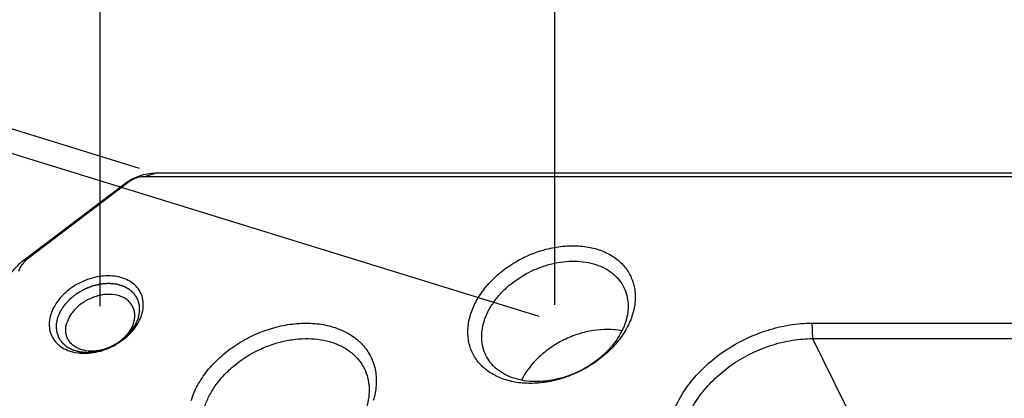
# Model space of a CAD drawing. Header units: millimetres. Extents: x 0 to 420, y 0 to 297.
# Tile 12 of 54: x 64 to 94, y 113 to 124. Entities that reach past the tile are written whole.
import ezdxf

# ---------------------------------------------------------------- set-up
doc = ezdxf.new("R2010")
doc.units = ezdxf.units.MM
doc.header["$LTSCALE"] = 23.1
doc.header["$PDMODE"] = 3
doc.header["$PDSIZE"] = 8
doc.layers.get('0').update_dxf_attribs({"linetype": 'CONTINUOUS'})
doc.layers.get('Defpoints').update_dxf_attribs({"linetype": 'CONTINUOUS'})
doc.layers.add('00_COMPONENTS', color=7, linetype='CONTINUOUS')
doc.layers.add('51__DRAFT_DIMS', color=7, linetype='CONTINUOUS')
doc.styles.get("Standard").update_dxf_attribs({"font": 'simfang.ttf'})
doc.dimstyles.new('DIMSTYLE_1', dxfattribs={"dimtxt": 4, "dimasz": 3, "dimexe": 2.5, "dimexo": 0.5, "dimgap": 1, "dimtad": 1, "dimlfac": 1.5, "dimdsep": 46, "dimtxsty": 'STANDARD', "dimblk": '_FILLED', "dimblk1": '_FILLED', "dimblk2": '_FILLED', "dimcen": 0.09, "dimclrt": 7, "dimazin": 2, "dimtp": 0.3, "dimtm": 0.3, "dimtfac": 1, "dimtofl": 0, "dimtmove": 0, "dimatfit": 3, "dimldrblk": '_FILLED', "dimfxl": 1, "dimtolj": 1, "dimarcsym": 0})
doc.dimstyles.new('DIMSTYLE_3', dxfattribs={"dimtxt": 4, "dimasz": 3, "dimexe": 2.5, "dimexo": 0.5, "dimgap": 1, "dimtad": 1, "dimlfac": 1.5, "dimdsep": 46, "dimtxsty": 'STANDARD', "dimblk": '_FILLED', "dimblk1": '_FILLED', "dimblk2": '_FILLED', "dimcen": 0.09, "dimclrt": 7, "dimazin": 2, "dimtp": 0.2, "dimtm": 0.2, "dimtfac": 1, "dimtofl": 0, "dimtmove": 0, "dimatfit": 3, "dimldrblk": '_FILLED', "dimfxl": 1, "dimtolj": 1, "dimarcsym": 0})

# ---------------------------------------------------------------- blocks, each defined once
blk = doc.blocks.new('_FILLED')
at = {"color": 0, "linetype": 'ByBlock'}
blk.add_solid([(0, 0), (-1, 0.1667), (-1, -0.1667)], dxfattribs=at)
blk = doc.blocks.new('*D10')
at = {"layer": '51__DRAFT_DIMS', "color": 0, "lineweight": -2}
for p, q in [((66.688, 115.57), (66.688, 138.104)), ((137.303, 115.57), (137.303, 138.104)), ((69.688, 135.604), (134.303, 135.604))]:
    blk.add_line(p, q, dxfattribs=at)
at = {"layer": 'Defpoints', "color": 0}
for p in [(137.303, 135.604), (66.688, 115.07), (137.303, 115.07)]:
    blk.add_point(p, dxfattribs=at)
at = {"layer": '51__DRAFT_DIMS', "color": 0, "linetype": 'ByBlock', "lineweight": -2, "xscale": 3, "yscale": 3, "zscale": 3, "rotation": 180}
blk.add_blockref('_FILLED', (66.688, 135.604), dxfattribs=at)
at = {"layer": '51__DRAFT_DIMS', "color": 0, "linetype": 'ByBlock', "lineweight": -2, "xscale": 3, "yscale": 3, "zscale": 3}
blk.add_blockref('_FILLED', (137.303, 135.604), dxfattribs=at)
at = {"layer": '51__DRAFT_DIMS', "color": 7, "insert": (101.996, 141.937), "char_height": 4, "attachment_point": 2, "line_spacing_factor": 0.9}
blk.add_mtext('\\A1;115{}{{\\H0.7x;}{}}', dxfattribs=at)
blk = doc.blocks.new('*D11')
at = {"layer": '51__DRAFT_DIMS', "color": 0, "lineweight": -2}
for p, q in [((80.484, 115.611), (80.484, 130.104)), ((123.467, 115.611), (123.467, 130.104)), ((83.484, 127.604), (120.467, 127.604))]:
    blk.add_line(p, q, dxfattribs=at)
at = {"layer": 'Defpoints', "color": 0}
for p in [(123.467, 127.604), (80.484, 115.111), (123.467, 115.111)]:
    blk.add_point(p, dxfattribs=at)
at = {"layer": '51__DRAFT_DIMS', "color": 0, "linetype": 'ByBlock', "lineweight": -2, "xscale": 3, "yscale": 3, "zscale": 3, "rotation": 180}
blk.add_blockref('_FILLED', (80.484, 127.604), dxfattribs=at)
at = {"layer": '51__DRAFT_DIMS', "color": 0, "linetype": 'ByBlock', "lineweight": -2, "xscale": 3, "yscale": 3, "zscale": 3}
blk.add_blockref('_FILLED', (123.467, 127.604), dxfattribs=at)
at = {"layer": '51__DRAFT_DIMS', "color": 7, "insert": (101.975, 133.937), "char_height": 4, "attachment_point": 2, "line_spacing_factor": 0.9}
blk.add_mtext('\\A1;70{}{{\\H0.7x;}{}}', dxfattribs=at)
blk = doc.blocks.new('*D12')
at = {"layer": '51__DRAFT_DIMS', "color": 0, "lineweight": -2}
for p, q in [((80.006, 115.259), (52.043, 123.9)), ((53.545, 120.296), (51.767, 114.54)), ((76.456, 103.77), (48.492, 112.412))]:
    blk.add_line(p, q, dxfattribs=at)
at = {"layer": 'Defpoints', "color": 0}
for p in [(80.484, 115.111), (50.881, 111.673), (76.934, 103.622)]:
    blk.add_point(p, dxfattribs=at)
at = {"layer": '51__DRAFT_DIMS', "color": 0, "linetype": 'ByBlock', "lineweight": -2, "xscale": 3, "yscale": 3, "zscale": 3}
for p, rotation in [((54.431, 123.162), 72.82762856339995), ((50.881, 111.673), 252.8276285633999)]:
    blk.add_blockref('_FILLED', p, dxfattribs=dict(at, rotation=rotation))
at = {"layer": '51__DRAFT_DIMS', "color": 7, "insert": (46.605, 119.288), "char_height": 4, "attachment_point": 2, "rotation": 72.8276, "line_spacing_factor": 0.9}
blk.add_mtext('\\A1;22{}{{\\H0.7x;}{}}', dxfattribs=at)
blk = doc.blocks.new('*D13')
at = {"layer": '51__DRAFT_DIMS', "color": 0, "lineweight": -2}
for p, q in [((67.883, 119.752), (41.743, 127.829)), ((43.246, 124.225), (28.832, 77.579)), ((51.697, 67.373), (25.557, 75.451))]:
    blk.add_line(p, q, dxfattribs=at)
at = {"layer": 'Defpoints', "color": 0}
for p in [(68.361, 119.604), (27.946, 74.713), (52.175, 67.226)]:
    blk.add_point(p, dxfattribs=at)
at = {"layer": '51__DRAFT_DIMS', "color": 0, "linetype": 'ByBlock', "lineweight": -2, "xscale": 3, "yscale": 3, "zscale": 3}
for p, rotation in [((44.132, 127.091), 72.82762856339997), ((27.946, 74.713), 252.8276285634)]:
    blk.add_blockref('_FILLED', p, dxfattribs=dict(at, rotation=rotation))
at = {"layer": '51__DRAFT_DIMS', "color": 7, "insert": (29.988, 102.772), "char_height": 4, "attachment_point": 2, "rotation": 72.8276, "line_spacing_factor": 0.9}
blk.add_mtext('\\A1;100{}{{\\H0.7x;}{}}', dxfattribs=at)

msp = doc.modelspace()

# ---------------------------------------------------------------- linework, layer by layer
at = {"layer": '00_COMPONENTS', "color": 7}
for p, q in [((67.9962, 119.4962), (68.361, 119.604)), ((138.6977, 119.604), (68.361, 119.604)), ((67.4217, 119.2768), (64.3415, 116.9431)), ((67.5788, 119.3508), (64.4986, 117.017)), ((67.5788, 119.3508), (67.4217, 119.2768)), ((138.333, 119.4962), (67.9962, 119.4962)), ((64.4986, 117.017), (64.3415, 116.9431)), ((88.284, 115.0574), (88.305, 114.5891)), ((88.284, 115.0574), (95.0384, 115.0574)), ((88.305, 114.5891), (89.3218, 112.517)), ((88.305, 114.5891), (95.0594, 114.5891))]:
    msp.add_line(p, q, dxfattribs=at)
for points, knots in [([(68.361, 119.604), (68.2797, 119.604), (68.1139, 119.5886), (67.8698, 119.5241), (67.6348, 119.421), (67.4898, 119.3284), (67.4217, 119.2768)], [0, 0, 0, 0, 0.2411276, 0.4916273, 0.7464449, 1, 1, 1, 1]), ([(67.9962, 119.4962), (67.9229, 119.4962), (67.7731, 119.4682), (67.6392, 119.3966), (67.5788, 119.3508)], [0, 0, 0, 0, 0.4915172, 1, 1, 1, 1]), ([(77.926, 115.3185), (77.9696, 115.4595), (78.0913, 115.7412), (78.3547, 116.1325), (78.6944, 116.4924), (79.0975, 116.8075), (79.5488, 117.0663), (80.0317, 117.2591), (80.528, 117.3788), (81.0193, 117.4207), (81.4875, 117.3828), (81.9152, 117.266), (82.2291, 117.1027), (82.4409, 116.9373), (82.5779, 116.7991), (82.6936, 116.6464), (82.7869, 116.4808), (82.8568, 116.3039), (82.9027, 116.1175), (82.9241, 115.9235), (82.9198, 115.6536), (82.8792, 115.4507), (82.8383, 115.3185)], [0, 0, 0, 0, 0.0610728, 0.1260045, 0.1942856, 0.2649997, 0.336966, 0.4088767, 0.4794293, 0.5474599, 0.6120808, 0.672823, 0.7297742, 0.7570858, 0.7837831, 0.8100557, 0.836119, 0.8622016, 0.888531, 0.915319, 0.9427499, 1, 1, 1, 1]), ([(64.3415, 116.9431), (64.276, 116.8934), (64.1533, 116.7871), (63.9502, 116.5548), (63.8396, 116.3512), (63.7963, 116.2111)], [0, 0, 0, 0, 0.2668425, 0.5242718, 1, 1, 1, 1]), ([(64.4986, 117.017), (64.4635, 116.9905), (64.3979, 116.9336), (64.2893, 116.8094), (64.2301, 116.7005), (64.207, 116.6256)], [0, 0, 0, 0, 0.2668428, 0.5242718, 1, 1, 1, 1]), ([(78.3347, 115.1113), (78.3654, 115.2107), (78.4464, 115.4093), (78.6156, 115.6914), (78.8313, 115.9587), (79.177, 116.2896), (79.5877, 116.5601), (80.0372, 116.7571), (80.387, 116.8645), (80.7393, 116.9282), (81.0855, 116.9465), (81.417, 116.9189), (81.7258, 116.8458), (82.004, 116.7287), (82.2447, 116.57), (82.4411, 116.3734), (82.5392, 116.2195), (82.5785, 116.1392)], [0, 0, 0, 0, 0.0589808, 0.1210358, 0.1859281, 0.2531829, 0.391813, 0.4618181, 0.5310856, 0.5988232, 0.6643434, 0.7271225, 0.78686, 0.8435376, 0.8974662, 0.9493015, 1, 1, 1, 1]), ([(67.9478, 115.3185), (67.9708, 115.3928), (68.0009, 115.5427), (67.9916, 115.7673), (67.9257, 115.9754), (67.8057, 116.1575), (67.6374, 116.3054), (67.4286, 116.4139), (67.188, 116.4797), (66.9246, 116.501), (66.6482, 116.4774), (66.2744, 116.3873), (65.9203, 116.216), (65.6169, 115.9788), (65.4258, 115.7764), (65.2776, 115.5563), (65.2092, 115.3978), (65.1846, 115.3185)], [0, 0, 0, 0, 0.0572968, 0.1114527, 0.1637888, 0.2160482, 0.2699927, 0.3269903, 0.3877821, 0.4524557, 0.5205418, 0.5911519, 0.7347841, 0.8055559, 0.8738927, 0.9388775, 1, 1, 1, 1]), ([(67.8452, 115.2149), (67.8484, 115.2318), (67.8533, 115.2572), (67.8599, 115.291), (67.8648, 115.3163), (67.8689, 115.3375), (67.8722, 115.3544), (67.8746, 115.367), (67.8771, 115.3797), (67.8791, 115.3903), (67.8808, 115.3987), (67.8818, 115.404), (67.8826, 115.4082), (67.8832, 115.4114), (67.8837, 115.4141), (67.8841, 115.4159), (67.8843, 115.417), (67.8845, 115.4178), (67.8844, 115.4185), (67.8844, 115.4195), (67.8843, 115.4213), (67.8842, 115.4239), (67.884, 115.4269), (67.8838, 115.431), (67.8836, 115.436), (67.8832, 115.4442), (67.8828, 115.4543), (67.8822, 115.4665), (67.8817, 115.4787), (67.8809, 115.495), (67.88, 115.5153), (67.879, 115.5357), (67.8783, 115.5519), (67.8777, 115.5641), (67.8772, 115.5763), (67.8767, 115.5865), (67.8763, 115.5946), (67.8761, 115.5997), (67.8759, 115.6037), (67.8758, 115.6068), (67.8756, 115.6093), (67.8756, 115.6111), (67.8755, 115.6121), (67.8755, 115.6129), (67.8752, 115.6136), (67.875, 115.6145), (67.8744, 115.6162), (67.8737, 115.6185), (67.8728, 115.6213), (67.8716, 115.6251), (67.8701, 115.6298), (67.8678, 115.6373), (67.8648, 115.6466), (67.8613, 115.6579), (67.8577, 115.6691), (67.853, 115.6841), (67.847, 115.7029), (67.8411, 115.7216), (67.8364, 115.7366), (67.8328, 115.7479), (67.8292, 115.7591), (67.8263, 115.7685), (67.8239, 115.776), (67.8224, 115.7807), (67.8212, 115.7844), (67.8204, 115.7872), (67.8196, 115.7896), (67.8191, 115.7912), (67.8188, 115.7922), (67.8186, 115.7929), (67.8182, 115.7935), (67.8176, 115.7943), (67.8167, 115.7958), (67.8153, 115.7979), (67.8137, 115.8004), (67.8115, 115.8037), (67.8087, 115.8079), (67.8044, 115.8146), (67.7989, 115.823), (67.7924, 115.833), (67.7858, 115.843), (67.7771, 115.8564), (67.7661, 115.8731), (67.7552, 115.8899), (67.7465, 115.9032), (67.7399, 115.9133), (67.7333, 115.9233), (67.7279, 115.9317), (67.7235, 115.9384), (67.7208, 115.9425), (67.7186, 115.9459), (67.717, 115.9484), (67.7156, 115.9505), (67.7146, 115.952), (67.7141, 115.9528), (67.7137, 115.9535), (67.7131, 115.9539), (67.7124, 115.9546), (67.711, 115.9558), (67.7091, 115.9575), (67.7069, 115.9595), (67.7038, 115.9622), (67.7001, 115.9655), (67.694, 115.9709), (67.6864, 115.9777), (67.6774, 115.9858), (67.6683, 115.9938), (67.6562, 116.0046), (67.6411, 116.0181), (67.6259, 116.0316), (67.6138, 116.0424), (67.6048, 116.0505), (67.5957, 116.0585), (67.5881, 116.0653), (67.5821, 116.0707), (67.5783, 116.074), (67.5753, 116.0767), (67.573, 116.0788), (67.5711, 116.0804), (67.5698, 116.0816), (67.569, 116.0823), (67.5685, 116.0828), (67.5677, 116.0832), (67.5668, 116.0837), (67.5651, 116.0846), (67.5628, 116.0858), (67.5599, 116.0873), (67.5562, 116.0893), (67.5514, 116.0918), (67.5439, 116.0958), (67.5344, 116.1009), (67.5231, 116.1069), (67.5117, 116.1129), (67.4966, 116.1209), (67.4777, 116.131), (67.4588, 116.141), (67.4437, 116.149), (67.4324, 116.155), (67.421, 116.1611), (67.4116, 116.1661), (67.404, 116.1701), (67.3993, 116.1726), (67.3955, 116.1746), (67.3927, 116.1761), (67.3903, 116.1774), (67.3886, 116.1783), (67.3877, 116.1787), (67.387, 116.1792), (67.3862, 116.1793), (67.3851, 116.1797), (67.3831, 116.1802), (67.3804, 116.181), (67.3771, 116.1819), (67.3727, 116.1832), (67.3672, 116.1847), (67.3584, 116.1872), (67.3475, 116.1903), (67.3343, 116.194), (67.3211, 116.1977), (67.3036, 116.2027), (67.2816, 116.2089), (67.2596, 116.2151), (67.2421, 116.2201), (67.2289, 116.2238), (67.2157, 116.2275), (67.2047, 116.2306), (67.196, 116.2331), (67.1905, 116.2347), (67.1861, 116.2359), (67.1828, 116.2369), (67.18, 116.2376), (67.1781, 116.2382), (67.177, 116.2385), (67.1762, 116.2388), (67.1753, 116.2388), (67.174, 116.2389), (67.1719, 116.2391), (67.1688, 116.2394), (67.1651, 116.2397), (67.1602, 116.2401), (67.154, 116.2407), (67.1442, 116.2415), (67.1319, 116.2426), (67.1171, 116.2439), (67.1023, 116.2452), (67.0826, 116.2469), (67.058, 116.249), (67.0334, 116.2512), (67.0137, 116.2529), (66.9989, 116.2542), (66.9841, 116.2555), (66.9718, 116.2565), (66.962, 116.2574), (66.9558, 116.2579), (66.9509, 116.2584), (66.9472, 116.2587), (66.9441, 116.2589), (66.942, 116.2591), (66.9407, 116.2592), (66.9398, 116.2594), (66.9389, 116.2592), (66.9376, 116.2592), (66.9354, 116.259), (66.9322, 116.2587), (66.9284, 116.2584), (66.9233, 116.258), (66.9169, 116.2575), (66.9067, 116.2566), (66.8939, 116.2556), (66.8787, 116.2544), (66.8634, 116.2531), (66.843, 116.2515), (66.8175, 116.2494), (66.792, 116.2473), (66.7716, 116.2457), (66.7563, 116.2444), (66.741, 116.2432), (66.7283, 116.2421), (66.7181, 116.2413), (66.7117, 116.2408), (66.7066, 116.2404), (66.7028, 116.2401), (66.6996, 116.2398), (66.6974, 116.2396), (66.6961, 116.2395), (66.6951, 116.2395), (66.6942, 116.2392), (66.6929, 116.2389), (66.6906, 116.2384), (66.6874, 116.2376), (66.6835, 116.2367), (66.6784, 116.2354), (66.6719, 116.2339), (66.6616, 116.2315), (66.6487, 116.2284), (66.6332, 116.2247), (66.6178, 116.221), (66.5971, 116.2161), (66.5713, 116.21), (66.5455, 116.2038), (66.5249, 116.1989), (66.5094, 116.1952), (66.4939, 116.1916), (66.481, 116.1885), (66.4707, 116.186), (66.4643, 116.1845), (66.4591, 116.1833), (66.4552, 116.1824), (66.452, 116.1816), (66.4497, 116.1811), (66.4485, 116.1807), (66.4475, 116.1806), (66.4465, 116.1801), (66.4453, 116.1797), (66.4431, 116.1788), (66.44, 116.1775), (66.4362, 116.176), (66.4312, 116.174), (66.4249, 116.1715), (66.4148, 116.1676), (66.4023, 116.1626), (66.3872, 116.1566), (66.3721, 116.1506), (66.352, 116.1426), (66.3269, 116.1327), (66.3018, 116.1227), (66.2817, 116.1147), (66.2666, 116.1087), (66.2515, 116.1028), (66.239, 116.0978), (66.2289, 116.0938), (66.2226, 116.0913), (66.2176, 116.0893), (66.2138, 116.0878), (66.2107, 116.0866), (66.2085, 116.0857), (66.2072, 116.0852), (66.2063, 116.0849), (66.2054, 116.0843), (66.2042, 116.0836), (66.2021, 116.0824), (66.1991, 116.0807), (66.1955, 116.0787), (66.1908, 116.0759), (66.1848, 116.0725), (66.1752, 116.067), (66.1633, 116.0602), (66.1489, 116.052), (66.1346, 116.0438), (66.1155, 116.0328), (66.0916, 116.0191), (66.0677, 116.0054), (66.0486, 115.9945), (66.0343, 115.9863), (66.0199, 115.9781), (66.008, 115.9712), (65.9984, 115.9657), (65.9924, 115.9623), (65.9877, 115.9596), (65.9841, 115.9575), (65.9811, 115.9558), (65.979, 115.9546), (65.9778, 115.9539), (65.9769, 115.9534), (65.9761, 115.9528), (65.9751, 115.952), (65.9733, 115.9505), (65.9706, 115.9485), (65.9675, 115.946), (65.9633, 115.9428), (65.9581, 115.9387), (65.9497, 115.9321), (65.9393, 115.9239), (65.9267, 115.914), (65.9142, 115.9042), (65.8974, 115.8911), (65.8765, 115.8747), (65.8556, 115.8583), (65.8389, 115.8451), (65.8263, 115.8353), (65.8138, 115.8254), (65.8033, 115.8172), (65.7949, 115.8107), (65.7897, 115.8066), (65.7855, 115.8033), (65.7824, 115.8008), (65.7798, 115.7988), (65.7779, 115.7973), (65.7769, 115.7965), (65.7761, 115.7959), (65.7755, 115.7952), (65.7746, 115.7943), (65.773, 115.7926), (65.7708, 115.7903), (65.7682, 115.7875), (65.7647, 115.7837), (65.7603, 115.7791), (65.7532, 115.7716), (65.7445, 115.7622), (65.7339, 115.751), (65.7234, 115.7398), (65.7093, 115.7248), (65.6917, 115.7061), (65.6741, 115.6874), (65.6601, 115.6724), (65.6495, 115.6612), (65.639, 115.6499), (65.6302, 115.6406), (65.6232, 115.6331), (65.6188, 115.6284), (65.6152, 115.6247), (65.6126, 115.6219), (65.6104, 115.6195), (65.6089, 115.6179), (65.608, 115.617), (65.6073, 115.6163), (65.6068, 115.6155), (65.6061, 115.6145), (65.605, 115.6127), (65.6033, 115.6102), (65.6012, 115.6071), (65.5985, 115.6031), (65.5951, 115.598), (65.5897, 115.5899), (65.5829, 115.5797), (65.5747, 115.5675), (65.5666, 115.5553), (65.5557, 115.5391), (65.5422, 115.5188), (65.5286, 115.4985), (65.5177, 115.4822), (65.5096, 115.4701), (65.5014, 115.4579), (65.4947, 115.4477), (65.4892, 115.4396), (65.4858, 115.4345), (65.4831, 115.4305), (65.4811, 115.4274), (65.4794, 115.4249), (65.4782, 115.4231), (65.4775, 115.4221), (65.477, 115.4213), (65.4767, 115.4205), (65.4762, 115.4195), (65.4754, 115.4176), (65.4743, 115.4149), (65.4729, 115.4117), (65.4711, 115.4074), (65.4688, 115.402), (65.4651, 115.3934), (65.4605, 115.3826), (65.455, 115.3697), (65.4495, 115.3568), (65.4422, 115.3396), (65.433, 115.3181), (65.422, 115.2923), (65.4073, 115.2579), (65.3963, 115.2321), (65.389, 115.2149)], [0, 0, 0, 0, 0.015625, 0.0234375, 0.03125, 0.0390625, 0.0429688, 0.046875, 0.0507812, 0.0546875, 0.0566406, 0.0585938, 0.0595703, 0.0605469, 0.0615234, 0.0620117, 0.0622559, 0.0625, 0.0627441, 0.0629883, 0.0634766, 0.0644531, 0.0654297, 0.0664062, 0.0683594, 0.0703125, 0.0742188, 0.078125, 0.0820312, 0.0859375, 0.09375, 0.1015625, 0.1054688, 0.109375, 0.1132812, 0.1171875, 0.1191406, 0.1210938, 0.1220703, 0.1230469, 0.1240234, 0.1245117, 0.1247559, 0.125, 0.1252441, 0.1254883, 0.1259766, 0.1269531, 0.1279297, 0.1289062, 0.1308594, 0.1328125, 0.1367188, 0.140625, 0.1445312, 0.1484375, 0.15625, 0.1640625, 0.1679688, 0.171875, 0.1757812, 0.1796875, 0.1816406, 0.1835938, 0.1845703, 0.1855469, 0.1865234, 0.1870117, 0.1872559, 0.1875, 0.1877441, 0.1879883, 0.1884766, 0.1894531, 0.1904297, 0.1914062, 0.1933594, 0.1953125, 0.1992188, 0.203125, 0.2070312, 0.2109375, 0.21875, 0.2265625, 0.2304688, 0.234375, 0.2382812, 0.2421875, 0.2441406, 0.2460938, 0.2470703, 0.2480469, 0.2490234, 0.2495117, 0.2497559, 0.25, 0.2502441, 0.2504883, 0.2509766, 0.2519531, 0.2529297, 0.2539062, 0.2558594, 0.2578125, 0.2617188, 0.265625, 0.2695312, 0.2734375, 0.28125, 0.2890625, 0.2929688, 0.296875, 0.3007812, 0.3046875, 0.3066406, 0.3085938, 0.3095703, 0.3105469, 0.3115234, 0.3120117, 0.3122559, 0.3125, 0.3127441, 0.3129883, 0.3134766, 0.3144531, 0.3154297, 0.3164062, 0.3183594, 0.3203125, 0.3242188, 0.328125, 0.3320312, 0.3359375, 0.34375, 0.3515625, 0.3554688, 0.359375, 0.3632812, 0.3671875, 0.3691406, 0.3710938, 0.3720703, 0.3730469, 0.3740234, 0.3745117, 0.3747559, 0.375, 0.3752441, 0.3754883, 0.3759766, 0.3769531, 0.3779297, 0.3789062, 0.3808594, 0.3828125, 0.3867188, 0.390625, 0.3945312, 0.3984375, 0.40625, 0.4140625, 0.4179688, 0.421875, 0.4257812, 0.4296875, 0.4316406, 0.4335938, 0.4345703, 0.4355469, 0.4365234, 0.4370117, 0.4372559, 0.4375, 0.4377441, 0.4379883, 0.4384766, 0.4394531, 0.4404297, 0.4414062, 0.4433594, 0.4453125, 0.4492188, 0.453125, 0.4570312, 0.4609375, 0.46875, 0.4765625, 0.4804688, 0.484375, 0.4882812, 0.4921875, 0.4941406, 0.4960938, 0.4970703, 0.4980469, 0.4990234, 0.4995117, 0.4997559, 0.5, 0.5002441, 0.5004883, 0.5009766, 0.5019531, 0.5029297, 0.5039062, 0.5058594, 0.5078125, 0.5117188, 0.515625, 0.5195312, 0.5234375, 0.53125, 0.5390625, 0.5429688, 0.546875, 0.5507812, 0.5546875, 0.5566406, 0.5585938, 0.5595703, 0.5605469, 0.5615234, 0.5620117, 0.5622559, 0.5625, 0.5627441, 0.5629883, 0.5634766, 0.5644531, 0.5654297, 0.5664062, 0.5683594, 0.5703125, 0.5742188, 0.578125, 0.5820312, 0.5859375, 0.59375, 0.6015625, 0.6054688, 0.609375, 0.6132812, 0.6171875, 0.6191406, 0.6210938, 0.6220703, 0.6230469, 0.6240234, 0.6245117, 0.6247559, 0.625, 0.6252441, 0.6254883, 0.6259766, 0.6269531, 0.6279297, 0.6289062, 0.6308594, 0.6328125, 0.6367188, 0.640625, 0.6445312, 0.6484375, 0.65625, 0.6640625, 0.6679688, 0.671875, 0.6757812, 0.6796875, 0.6816406, 0.6835938, 0.6845703, 0.6855469, 0.6865234, 0.6870117, 0.6872559, 0.6875, 0.6877441, 0.6879883, 0.6884766, 0.6894531, 0.6904297, 0.6914062, 0.6933594, 0.6953125, 0.6992188, 0.703125, 0.7070312, 0.7109375, 0.71875, 0.7265625, 0.7304688, 0.734375, 0.7382812, 0.7421875, 0.7441406, 0.7460938, 0.7470703, 0.7480469, 0.7490234, 0.7495117, 0.7497559, 0.75, 0.7502441, 0.7504883, 0.7509766, 0.7519531, 0.7529297, 0.7539062, 0.7558594, 0.7578125, 0.7617188, 0.765625, 0.7695312, 0.7734375, 0.78125, 0.7890625, 0.7929688, 0.796875, 0.8007812, 0.8046875, 0.8066406, 0.8085938, 0.8095703, 0.8105469, 0.8115234, 0.8120117, 0.8122559, 0.8125, 0.8127441, 0.8129883, 0.8134766, 0.8144531, 0.8154297, 0.8164062, 0.8183594, 0.8203125, 0.8242188, 0.828125, 0.8320312, 0.8359375, 0.84375, 0.8515625, 0.8554688, 0.859375, 0.8632812, 0.8671875, 0.8691406, 0.8710938, 0.8720703, 0.8730469, 0.8740234, 0.8745117, 0.8747559, 0.875, 0.8752441, 0.8754883, 0.8759766, 0.8769531, 0.8779297, 0.8789062, 0.8808594, 0.8828125, 0.8867188, 0.890625, 0.8945312, 0.8984375, 0.90625, 0.9140625, 0.9179688, 0.921875, 0.9257812, 0.9296875, 0.9316406, 0.9335938, 0.9345703, 0.9355469, 0.9365234, 0.9370117, 0.9372559, 0.9375, 0.9377441, 0.9379883, 0.9384766, 0.9394531, 0.9404297, 0.9414062, 0.9433594, 0.9453125, 0.9492188, 0.953125, 0.9570312, 0.9609375, 0.96875, 0.9765625, 0.984375, 1, 1, 1, 1]), ([(67.6758, 115.5544), (67.6572, 115.5923), (67.6109, 115.6649), (67.5184, 115.7575), (67.4049, 115.8323), (67.2257, 115.9078), (67.0211, 115.9377), (66.8087, 115.9264), (66.5854, 115.886), (66.3139, 115.7846), (66.0722, 115.6254), (65.9092, 115.4693), (65.7769, 115.3056), (65.7047, 115.1657), (65.6751, 115.0698)], [0, 0, 0, 0, 0.0507461, 0.1026299, 0.156609, 0.2133398, 0.3356261, 0.4012077, 0.4690088, 0.6081778, 0.7469379, 0.8142557, 0.8792088, 1, 1, 1, 1]), ([(82.5785, 116.1392), (82.6155, 116.0639), (82.6744, 115.9034), (82.7126, 115.6464), (82.7005, 115.378), (82.6604, 115.2), (82.633, 115.1113)], [0, 0, 0, 0, 0.2390843, 0.4829163, 0.7355752, 1, 1, 1, 1]), ([(67.7014, 115.0698), (67.7143, 115.1117), (67.7333, 115.1956), (67.739, 115.3221), (67.721, 115.4433), (67.6932, 115.5189), (67.6758, 115.5544)], [0, 0, 0, 0, 0.264426, 0.5170839, 0.7609157, 1, 1, 1, 1]), ([(65.1846, 115.3185), (65.1617, 115.2441), (65.1316, 115.0943), (65.1409, 114.8697), (65.2068, 114.6615), (65.3268, 114.4795), (65.4951, 114.3315), (65.7038, 114.2231), (65.9445, 114.1573), (66.2078, 114.136), (66.4843, 114.1596), (66.8581, 114.2497), (67.2122, 114.421), (67.5156, 114.6581), (67.7067, 114.8606), (67.8548, 115.0807), (67.9233, 115.2392), (67.9478, 115.3185)], [0, 0, 0, 0, 0.0572968, 0.1114527, 0.1637888, 0.2160482, 0.2699927, 0.3269903, 0.3877821, 0.4524557, 0.5205418, 0.5911519, 0.7347841, 0.8055559, 0.8738927, 0.9388775, 1, 1, 1, 1]), ([(65.389, 115.2149), (65.3857, 115.198), (65.3808, 115.1726), (65.3743, 115.1388), (65.3693, 115.1135), (65.3652, 115.0923), (65.362, 115.0754), (65.3595, 115.0627), (65.3571, 115.0501), (65.355, 115.0395), (65.3534, 115.031), (65.3523, 115.0258), (65.3515, 115.0215), (65.3509, 115.0184), (65.3504, 115.0157), (65.35, 115.0139), (65.3499, 115.0128), (65.3496, 115.012), (65.3497, 115.0113), (65.3498, 115.0102), (65.3499, 115.0085), (65.35, 115.0059), (65.3501, 115.0029), (65.3503, 114.9988), (65.3505, 114.9937), (65.3509, 114.9856), (65.3514, 114.9754), (65.3519, 114.9632), (65.3525, 114.951), (65.3532, 114.9348), (65.3542, 114.9145), (65.3551, 114.8941), (65.3559, 114.8779), (65.3564, 114.8657), (65.357, 114.8535), (65.3574, 114.8433), (65.3578, 114.8352), (65.3581, 114.8301), (65.3582, 114.826), (65.3584, 114.823), (65.3585, 114.8204), (65.3586, 114.8187), (65.3586, 114.8177), (65.3586, 114.8169), (65.3589, 114.8162), (65.3592, 114.8152), (65.3597, 114.8136), (65.3604, 114.8113), (65.3613, 114.8084), (65.3625, 114.8047), (65.364, 114.8), (65.3664, 114.7925), (65.3693, 114.7831), (65.3729, 114.7719), (65.3764, 114.7606), (65.3812, 114.7456), (65.3871, 114.7269), (65.393, 114.7081), (65.3978, 114.6932), (65.4013, 114.6819), (65.4049, 114.6707), (65.4079, 114.6613), (65.4102, 114.6538), (65.4117, 114.6491), (65.4129, 114.6453), (65.4138, 114.6425), (65.4145, 114.6402), (65.415, 114.6385), (65.4154, 114.6376), (65.4155, 114.6369), (65.416, 114.6363), (65.4165, 114.6354), (65.4175, 114.634), (65.4188, 114.6319), (65.4205, 114.6294), (65.4227, 114.626), (65.4254, 114.6219), (65.4298, 114.6152), (65.4352, 114.6068), (65.4418, 114.5968), (65.4483, 114.5867), (65.4571, 114.5734), (65.468, 114.5566), (65.4789, 114.5399), (65.4877, 114.5265), (65.4942, 114.5165), (65.5008, 114.5065), (65.5063, 114.4981), (65.5106, 114.4914), (65.5134, 114.4872), (65.5155, 114.4839), (65.5172, 114.4814), (65.5186, 114.4793), (65.5195, 114.4778), (65.5201, 114.477), (65.5204, 114.4763), (65.521, 114.4759), (65.5218, 114.4752), (65.5231, 114.474), (65.525, 114.4723), (65.5273, 114.4703), (65.5303, 114.4676), (65.5341, 114.4642), (65.5401, 114.4588), (65.5477, 114.4521), (65.5568, 114.444), (65.5658, 114.4359), (65.578, 114.4251), (65.5931, 114.4117), (65.6082, 114.3982), (65.6203, 114.3874), (65.6294, 114.3793), (65.6385, 114.3712), (65.646, 114.3645), (65.6521, 114.3591), (65.6559, 114.3557), (65.6589, 114.353), (65.6612, 114.351), (65.663, 114.3493), (65.6644, 114.3482), (65.6651, 114.3475), (65.6657, 114.3469), (65.6664, 114.3466), (65.6673, 114.3461), (65.669, 114.3452), (65.6714, 114.344), (65.6742, 114.3425), (65.678, 114.3405), (65.6827, 114.3379), (65.6903, 114.3339), (65.6997, 114.3289), (65.7111, 114.3229), (65.7224, 114.3169), (65.7375, 114.3089), (65.7564, 114.2988), (65.7753, 114.2888), (65.7904, 114.2808), (65.8018, 114.2747), (65.8131, 114.2687), (65.8226, 114.2637), (65.8301, 114.2597), (65.8349, 114.2572), (65.8386, 114.2552), (65.8415, 114.2537), (65.8439, 114.2524), (65.8455, 114.2515), (65.8465, 114.251), (65.8471, 114.2506), (65.848, 114.2504), (65.8491, 114.2501), (65.851, 114.2496), (65.8537, 114.2488), (65.857, 114.2479), (65.8614, 114.2466), (65.8669, 114.2451), (65.8757, 114.2426), (65.8867, 114.2395), (65.8999, 114.2358), (65.913, 114.232), (65.9306, 114.2271), (65.9526, 114.2209), (65.9745, 114.2146), (65.9921, 114.2097), (66.0052, 114.206), (66.0184, 114.2022), (66.0294, 114.1991), (66.0382, 114.1966), (66.0437, 114.1951), (66.0481, 114.1939), (66.0514, 114.1929), (66.0541, 114.1922), (66.056, 114.1916), (66.0571, 114.1913), (66.0579, 114.191), (66.0589, 114.191), (66.0601, 114.1909), (66.0623, 114.1907), (66.0653, 114.1904), (66.069, 114.1901), (66.0739, 114.1897), (66.0801, 114.1891), (66.09, 114.1883), (66.1023, 114.1872), (66.117, 114.1859), (66.1318, 114.1846), (66.1515, 114.1829), (66.1761, 114.1808), (66.2008, 114.1786), (66.2205, 114.1769), (66.2352, 114.1756), (66.25, 114.1743), (66.2623, 114.1732), (66.2722, 114.1724), (66.2783, 114.1718), (66.2832, 114.1714), (66.2869, 114.1711), (66.29, 114.1708), (66.2922, 114.1706), (66.2934, 114.1705), (66.2943, 114.1704), (66.2953, 114.1705), (66.2965, 114.1706), (66.2988, 114.1708), (66.302, 114.1711), (66.3058, 114.1714), (66.3109, 114.1718), (66.3173, 114.1723), (66.3275, 114.1731), (66.3402, 114.1742), (66.3555, 114.1754), (66.3708, 114.1767), (66.3912, 114.1783), (66.4167, 114.1804), (66.4421, 114.1825), (66.4625, 114.1841), (66.4778, 114.1854), (66.4931, 114.1866), (66.5059, 114.1877), (66.5161, 114.1885), (66.5224, 114.189), (66.5275, 114.1894), (66.5314, 114.1897), (66.5345, 114.19), (66.5368, 114.1902), (66.538, 114.1903), (66.539, 114.1903), (66.54, 114.1906), (66.5413, 114.1909), (66.5435, 114.1914), (66.5467, 114.1922), (66.5506, 114.1931), (66.5558, 114.1943), (66.5622, 114.1959), (66.5725, 114.1983), (66.5854, 114.2014), (66.6009, 114.2051), (66.6164, 114.2088), (66.637, 114.2137), (66.6628, 114.2198), (66.6886, 114.2259), (66.7093, 114.2308), (66.7247, 114.2345), (66.7402, 114.2382), (66.7531, 114.2413), (66.7634, 114.2437), (66.7699, 114.2453), (66.775, 114.2465), (66.7789, 114.2474), (66.7821, 114.2482), (66.7844, 114.2487), (66.7857, 114.249), (66.7867, 114.2492), (66.7876, 114.2496), (66.7889, 114.2501), (66.7911, 114.251), (66.7942, 114.2522), (66.798, 114.2537), (66.803, 114.2557), (66.8093, 114.2582), (66.8193, 114.2622), (66.8319, 114.2672), (66.847, 114.2732), (66.862, 114.2792), (66.8821, 114.2871), (66.9073, 114.2971), (66.9324, 114.3071), (66.9525, 114.3151), (66.9676, 114.321), (66.9826, 114.327), (66.9952, 114.332), (67.0052, 114.336), (67.0115, 114.3385), (67.0165, 114.3405), (67.0203, 114.342), (67.0235, 114.3432), (67.0257, 114.3441), (67.0269, 114.3446), (67.0279, 114.3449), (67.0287, 114.3455), (67.0299, 114.3461), (67.032, 114.3474), (67.035, 114.3491), (67.0386, 114.3511), (67.0434, 114.3539), (67.0494, 114.3573), (67.0589, 114.3628), (67.0709, 114.3696), (67.0852, 114.3778), (67.0995, 114.386), (67.1186, 114.397), (67.1425, 114.4107), (67.1664, 114.4243), (67.1856, 114.4353), (67.1999, 114.4435), (67.2142, 114.4517), (67.2262, 114.4586), (67.2357, 114.464), (67.2417, 114.4675), (67.2465, 114.4702), (67.2501, 114.4723), (67.253, 114.474), (67.2551, 114.4752), (67.2563, 114.4759), (67.2573, 114.4763), (67.258, 114.477), (67.2591, 114.4778), (67.2609, 114.4792), (67.2635, 114.4813), (67.2666, 114.4837), (67.2708, 114.487), (67.2761, 114.4911), (67.2844, 114.4977), (67.2949, 114.5059), (67.3074, 114.5157), (67.32, 114.5256), (67.3367, 114.5387), (67.3576, 114.5551), (67.3786, 114.5715), (67.3953, 114.5847), (67.4078, 114.5945), (67.4204, 114.6043), (67.4308, 114.6125), (67.4392, 114.6191), (67.4444, 114.6232), (67.4486, 114.6265), (67.4518, 114.629), (67.4544, 114.631), (67.4562, 114.6324), (67.4572, 114.6333), (67.4581, 114.6338), (67.4587, 114.6346), (67.4596, 114.6355), (67.4611, 114.6372), (67.4633, 114.6395), (67.466, 114.6423), (67.4695, 114.646), (67.4739, 114.6507), (67.4809, 114.6582), (67.4897, 114.6676), (67.5002, 114.6788), (67.5108, 114.69), (67.5248, 114.705), (67.5424, 114.7237), (67.56, 114.7424), (67.5741, 114.7574), (67.5846, 114.7686), (67.5952, 114.7798), (67.604, 114.7892), (67.611, 114.7967), (67.6154, 114.8014), (67.6189, 114.8051), (67.6215, 114.8079), (67.6237, 114.8102), (67.6253, 114.8119), (67.6261, 114.8128), (67.6269, 114.8135), (67.6273, 114.8143), (67.628, 114.8153), (67.6292, 114.8171), (67.6309, 114.8196), (67.6329, 114.8227), (67.6356, 114.8267), (67.639, 114.8318), (67.6445, 114.8399), (67.6512, 114.8501), (67.6594, 114.8623), (67.6675, 114.8744), (67.6784, 114.8907), (67.692, 114.911), (67.7055, 114.9313), (67.7164, 114.9475), (67.7246, 114.9597), (67.7327, 114.9719), (67.7395, 114.9821), (67.7449, 114.9902), (67.7483, 114.9953), (67.751, 114.9993), (67.7531, 115.0024), (67.7547, 115.0049), (67.7559, 115.0067), (67.7566, 115.0077), (67.7572, 115.0084), (67.7575, 115.0093), (67.7579, 115.0103), (67.7587, 115.0122), (67.7599, 115.0149), (67.7613, 115.0181), (67.7631, 115.0224), (67.7654, 115.0278), (67.769, 115.0364), (67.7736, 115.0472), (67.7791, 115.0601), (67.7846, 115.073), (67.792, 115.0902), (67.8011, 115.1117), (67.8121, 115.1375), (67.8268, 115.1719), (67.8378, 115.1977), (67.8452, 115.2149)], [0, 0, 0, 0, 0.015625, 0.0234375, 0.03125, 0.0390625, 0.0429688, 0.046875, 0.0507812, 0.0546875, 0.0566406, 0.0585938, 0.0595703, 0.0605469, 0.0615234, 0.0620117, 0.0622559, 0.0625, 0.0627441, 0.0629883, 0.0634766, 0.0644531, 0.0654297, 0.0664062, 0.0683594, 0.0703125, 0.0742188, 0.078125, 0.0820312, 0.0859375, 0.09375, 0.1015625, 0.1054688, 0.109375, 0.1132812, 0.1171875, 0.1191406, 0.1210938, 0.1220703, 0.1230469, 0.1240234, 0.1245117, 0.1247559, 0.125, 0.1252441, 0.1254883, 0.1259766, 0.1269531, 0.1279297, 0.1289062, 0.1308594, 0.1328125, 0.1367188, 0.140625, 0.1445312, 0.1484375, 0.15625, 0.1640625, 0.1679688, 0.171875, 0.1757812, 0.1796875, 0.1816406, 0.1835938, 0.1845703, 0.1855469, 0.1865234, 0.1870117, 0.1872559, 0.1875, 0.1877441, 0.1879883, 0.1884766, 0.1894531, 0.1904297, 0.1914062, 0.1933594, 0.1953125, 0.1992188, 0.203125, 0.2070312, 0.2109375, 0.21875, 0.2265625, 0.2304688, 0.234375, 0.2382812, 0.2421875, 0.2441406, 0.2460938, 0.2470703, 0.2480469, 0.2490234, 0.2495117, 0.2497559, 0.25, 0.2502441, 0.2504883, 0.2509766, 0.2519531, 0.2529297, 0.2539062, 0.2558594, 0.2578125, 0.2617188, 0.265625, 0.2695312, 0.2734375, 0.28125, 0.2890625, 0.2929688, 0.296875, 0.3007812, 0.3046875, 0.3066406, 0.3085938, 0.3095703, 0.3105469, 0.3115234, 0.3120117, 0.3122559, 0.3125, 0.3127441, 0.3129883, 0.3134766, 0.3144531, 0.3154297, 0.3164062, 0.3183594, 0.3203125, 0.3242188, 0.328125, 0.3320312, 0.3359375, 0.34375, 0.3515625, 0.3554688, 0.359375, 0.3632812, 0.3671875, 0.3691406, 0.3710938, 0.3720703, 0.3730469, 0.3740234, 0.3745117, 0.3747559, 0.375, 0.3752441, 0.3754883, 0.3759766, 0.3769531, 0.3779297, 0.3789062, 0.3808594, 0.3828125, 0.3867188, 0.390625, 0.3945312, 0.3984375, 0.40625, 0.4140625, 0.4179688, 0.421875, 0.4257812, 0.4296875, 0.4316406, 0.4335938, 0.4345703, 0.4355469, 0.4365234, 0.4370117, 0.4372559, 0.4375, 0.4377441, 0.4379883, 0.4384766, 0.4394531, 0.4404297, 0.4414062, 0.4433594, 0.4453125, 0.4492188, 0.453125, 0.4570312, 0.4609375, 0.46875, 0.4765625, 0.4804688, 0.484375, 0.4882812, 0.4921875, 0.4941406, 0.4960938, 0.4970703, 0.4980469, 0.4990234, 0.4995117, 0.4997559, 0.5, 0.5002441, 0.5004883, 0.5009766, 0.5019531, 0.5029297, 0.5039062, 0.5058594, 0.5078125, 0.5117188, 0.515625, 0.5195312, 0.5234375, 0.53125, 0.5390625, 0.5429688, 0.546875, 0.5507812, 0.5546875, 0.5566406, 0.5585938, 0.5595703, 0.5605469, 0.5615234, 0.5620117, 0.5622559, 0.5625, 0.5627441, 0.5629883, 0.5634766, 0.5644531, 0.5654297, 0.5664062, 0.5683594, 0.5703125, 0.5742188, 0.578125, 0.5820312, 0.5859375, 0.59375, 0.6015625, 0.6054688, 0.609375, 0.6132812, 0.6171875, 0.6191406, 0.6210938, 0.6220703, 0.6230469, 0.6240234, 0.6245117, 0.6247559, 0.625, 0.6252441, 0.6254883, 0.6259766, 0.6269531, 0.6279297, 0.6289062, 0.6308594, 0.6328125, 0.6367188, 0.640625, 0.6445312, 0.6484375, 0.65625, 0.6640625, 0.6679688, 0.671875, 0.6757812, 0.6796875, 0.6816406, 0.6835938, 0.6845703, 0.6855469, 0.6865234, 0.6870117, 0.6872559, 0.6875, 0.6877441, 0.6879883, 0.6884766, 0.6894531, 0.6904297, 0.6914062, 0.6933594, 0.6953125, 0.6992188, 0.703125, 0.7070312, 0.7109375, 0.71875, 0.7265625, 0.7304688, 0.734375, 0.7382812, 0.7421875, 0.7441406, 0.7460938, 0.7470703, 0.7480469, 0.7490234, 0.7495117, 0.7497559, 0.75, 0.7502441, 0.7504883, 0.7509766, 0.7519531, 0.7529297, 0.7539062, 0.7558594, 0.7578125, 0.7617188, 0.765625, 0.7695312, 0.7734375, 0.78125, 0.7890625, 0.7929688, 0.796875, 0.8007812, 0.8046875, 0.8066406, 0.8085938, 0.8095703, 0.8105469, 0.8115234, 0.8120117, 0.8122559, 0.8125, 0.8127441, 0.8129883, 0.8134766, 0.8144531, 0.8154297, 0.8164062, 0.8183594, 0.8203125, 0.8242188, 0.828125, 0.8320312, 0.8359375, 0.84375, 0.8515625, 0.8554688, 0.859375, 0.8632812, 0.8671875, 0.8691406, 0.8710938, 0.8720703, 0.8730469, 0.8740234, 0.8745117, 0.8747559, 0.875, 0.8752441, 0.8754883, 0.8759766, 0.8769531, 0.8779297, 0.8789062, 0.8808594, 0.8828125, 0.8867188, 0.890625, 0.8945312, 0.8984375, 0.90625, 0.9140625, 0.9179688, 0.921875, 0.9257812, 0.9296875, 0.9316406, 0.9335938, 0.9345703, 0.9355469, 0.9365234, 0.9370117, 0.9372559, 0.9375, 0.9377441, 0.9379883, 0.9384766, 0.9394531, 0.9404297, 0.9414062, 0.9433594, 0.9453125, 0.9492188, 0.953125, 0.9570312, 0.9609375, 0.96875, 0.9765625, 0.984375, 1, 1, 1, 1]), ([(65.7007, 114.5853), (65.6833, 114.6208), (65.6555, 114.6964), (65.6375, 114.8176), (65.6432, 114.9441), (65.6622, 115.028), (65.6751, 115.0698)], [0, 0, 0, 0, 0.2390843, 0.4829161, 0.735574, 1, 1, 1, 1]), ([(67.7014, 115.0698), (67.6718, 114.974), (67.5996, 114.8341), (67.4673, 114.6704), (67.3043, 114.5143), (67.0626, 114.3551), (66.7911, 114.2537), (66.5678, 114.2133), (66.3554, 114.202), (66.1508, 114.2319), (65.9716, 114.3074), (65.8581, 114.3822), (65.7656, 114.4748), (65.7193, 114.5474), (65.7007, 114.5853)], [0, 0, 0, 0, 0.1207912, 0.1857443, 0.2530621, 0.3918222, 0.5309912, 0.5987923, 0.6643739, 0.7866602, 0.843391, 0.8973701, 0.9492539, 1, 1, 1, 1]), ([(69.4436, 112.7074), (69.4926, 112.866), (69.6296, 113.1829), (69.9259, 113.6232), (70.308, 114.028), (70.7615, 114.3825), (71.2693, 114.6737), (71.8125, 114.8906), (72.3708, 115.0253), (72.9236, 115.0724), (73.4503, 115.0298), (73.9315, 114.8983), (74.2846, 114.7147), (74.5229, 114.5286), (74.677, 114.3731), (74.8072, 114.2013), (74.9121, 114.015), (74.9908, 113.816), (75.0424, 113.6063), (75.0665, 113.388), (75.0617, 113.0844), (75.0159, 112.8561), (74.97, 112.7074)], [0, 0, 0, 0, 0.0610728, 0.1260045, 0.1942856, 0.2649997, 0.336966, 0.4088767, 0.4794293, 0.5474599, 0.6120808, 0.672823, 0.7297742, 0.7570858, 0.7837831, 0.8100557, 0.836119, 0.8622016, 0.888531, 0.915319, 0.9427499, 1, 1, 1, 1]), ([(82.8383, 115.3185), (82.7947, 115.1775), (82.673, 114.8958), (82.4096, 114.5045), (82.0699, 114.1446), (81.6668, 113.8295), (81.2154, 113.5707), (80.7326, 113.3778), (80.2363, 113.2582), (79.745, 113.2163), (79.2768, 113.2542), (78.849, 113.371), (78.5352, 113.5342), (78.3234, 113.6997), (78.1864, 113.8379), (78.0707, 113.9905), (77.9774, 114.1562), (77.9074, 114.3331), (77.8616, 114.5195), (77.8402, 114.7135), (77.8445, 114.9834), (77.8851, 115.1863), (77.926, 115.3185)], [0, 0, 0, 0, 0.0610728, 0.1260045, 0.1942856, 0.2649997, 0.336966, 0.4088767, 0.4794293, 0.5474599, 0.6120808, 0.672823, 0.7297742, 0.7570858, 0.7837831, 0.8100557, 0.836119, 0.8622016, 0.888531, 0.915319, 0.9427499, 1, 1, 1, 1]), ([(78.3891, 114.0834), (78.3521, 114.1587), (78.2932, 114.3192), (78.2551, 114.5762), (78.2671, 114.8446), (78.3073, 115.0226), (78.3347, 115.1113)], [0, 0, 0, 0, 0.2390843, 0.4829163, 0.7355752, 1, 1, 1, 1]), ([(82.633, 115.1113), (82.6023, 115.0119), (82.5213, 114.8132), (82.3521, 114.5312), (82.1363, 114.2639), (81.7907, 113.933), (81.38, 113.6625), (80.9305, 113.4655), (80.5807, 113.3581), (80.2284, 113.2944), (79.8822, 113.2761), (79.5506, 113.3037), (79.2419, 113.3768), (78.9636, 113.4939), (78.723, 113.6526), (78.5266, 113.8492), (78.4285, 114.0031), (78.3891, 114.0834)], [0, 0, 0, 0, 0.0589808, 0.1210358, 0.1859281, 0.2531829, 0.391813, 0.4618181, 0.5310856, 0.5988232, 0.6643434, 0.7271225, 0.78686, 0.8435376, 0.8974662, 0.9493015, 1, 1, 1, 1]), ([(84.0192, 112.1852), (84.0791, 112.3791), (84.2465, 112.7664), (84.6087, 113.3045), (85.0757, 113.7993), (85.63, 114.2326), (86.2506, 114.5884), (86.9146, 114.8536), (87.5968, 115.0181), (88.0579, 115.0574), (88.284, 115.0574)], [0, 0, 0, 0, 0.1115566, 0.2301621, 0.3548856, 0.4840531, 0.6155081, 0.7468615, 0.875734, 1, 1, 1, 1]), ([(82.5171, 114.8237), (82.2337, 114.8804), (81.8575, 114.8782), (81.4222, 114.7925), (81.1205, 114.7088), (80.7539, 114.5609), (80.4127, 114.3614), (80.1618, 114.174), (79.8277, 113.8822), (79.5958, 113.5859), (79.4673, 113.3271)], [0, 0, 0, 0, 0.2400956, 0.3039834, 0.3688144, 0.4999998, 0.6311853, 0.6960163, 0.7599042, 1, 1, 1, 1]), ([(69.8523, 112.5002), (69.8874, 112.6138), (69.9799, 112.8408), (70.1733, 113.1632), (70.4199, 113.4687), (70.8149, 113.8468), (71.2843, 114.156), (71.798, 114.3811), (72.1978, 114.5039), (72.6004, 114.5766), (72.996, 114.5976), (73.375, 114.566), (73.7278, 114.4825), (74.0458, 114.3487), (74.3209, 114.1673), (74.5453, 113.9426), (74.6574, 113.7667), (74.7024, 113.675)], [0, 0, 0, 0, 0.0589808, 0.1210358, 0.1859281, 0.2531829, 0.391813, 0.4618181, 0.5310856, 0.5988232, 0.6643434, 0.7271225, 0.78686, 0.8435376, 0.8974662, 0.9493015, 1, 1, 1, 1]), ([(84.4279, 111.978), (84.4824, 112.1542), (84.6345, 112.5064), (84.9638, 112.9955), (85.3884, 113.4454), (85.8922, 113.8392), (86.4565, 114.1627), (87.06, 114.4038), (87.6803, 114.5534), (88.0995, 114.5891), (88.305, 114.5891)], [0, 0, 0, 0, 0.1115566, 0.2301621, 0.3548856, 0.4840531, 0.6155081, 0.7468615, 0.875734, 1, 1, 1, 1]), ([(74.7024, 113.675), (74.7447, 113.5889), (74.812, 113.4055), (74.8556, 113.1117), (74.8418, 112.805), (74.7959, 112.6016), (74.7646, 112.5002)], [0, 0, 0, 0, 0.2390843, 0.4829163, 0.7355752, 1, 1, 1, 1])]:
    msp.add_open_spline(points, degree=3, knots=knots, dxfattribs=at)

# ---------------------------------------------------------------- dimensions: what is measured, and where the dimension line sits
at = {"layer": '51__DRAFT_DIMS', "color": 7}
for base, p1, p2, text, picture, middle in [((137.3029, 135.604), (66.6882, 115.0698), (137.3029, 115.0698), '115{}{{\\H0.7x;}{}}', '*D10', (101.9956, 139.2707)), ((123.4667, 127.604), (80.4838, 115.1113), (123.4667, 115.1113), '70{}{{\\H0.7x;}{}}', '*D11', (101.9753, 131.2707))]:
    dim = msp.add_linear_dim(base=base, p1=p1, p2=p2, text=text, dimstyle='DIMSTYLE_1', override={"dimlfac": 1.5}, dxfattribs=at)
    dim.commit()
    dim.dimension.update_dxf_attribs({"geometry": picture, "text_midpoint": middle})
for base, p1, p2, text, dimstyle, picture, middle in [((27.9459, 74.7129), (68.361, 119.604), (52.1748, 67.2256), '100{}{{\\H0.7x;}{}}', 'DIMSTYLE_1', '*D13', (32.5357, 101.9847)), ((50.8808, 111.6734), (80.4838, 115.1113), (76.9335, 103.6225), '22{}{{\\H0.7x;}{}}', 'DIMSTYLE_3', '*D12', (49.1527, 118.5004))]:
    dim = msp.add_linear_dim(base=base, p1=p1, p2=p2, angle=252.82763, text=text, dimstyle=dimstyle, override={"dimlfac": 1.5}, dxfattribs=at)
    dim.commit()
    dim.dimension.update_dxf_attribs({"geometry": picture, "text_midpoint": middle})

doc.saveas('drawing.dxf')
